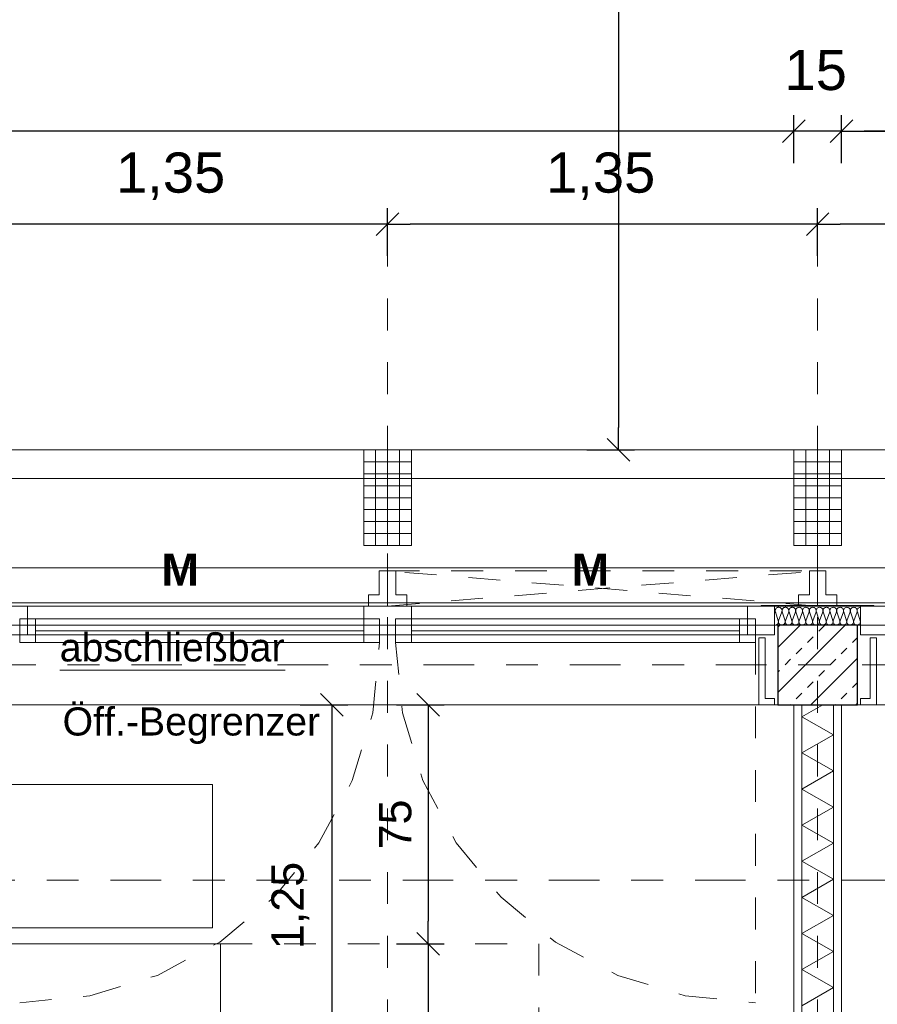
# Model space of a CAD drawing. Header units: metres. Extents: x -45.2 to 14.3, y -31.8 to 10.2.
# Tile 127 of 152: x -10.6 to -7.9, y -1.1 to 2. Entities that reach past the tile are written whole.
import ezdxf

# ---------------------------------------------------------------- set-up
doc = ezdxf.new("R2010")
doc.units = ezdxf.units.M
doc.header["$LTSCALE"] = 0.05
for name, pattern in [('1600.2032', [1.6, 0.8, -0.8]), ('Achsen 01', [5.291531, 3.175, -1.058062, 0.352704, -0.705764]), ('gestrichelt - 01', [2, 1, -1]), ('ISO-07 Punktiert', [0.889, 0.127, -0.762]), ('Raster 01', [2, 1, -1]), ('VW-01 Strichlinie kurz', [2, 1, -1])]:
    doc.linetypes.add(name, pattern=pattern)
doc.layers.get('0').update_dxf_attribs({"lineweight": 25})
for name, color, linetype, lineweight, true_color in [('013_Beton und Stahlbetonarbeiten-000 Brüstung', 7, 'Continuous', 9, 0xa6a6a6), ('014_Fassadenarbeiten-000 Aufsicht Betonfertigteile', 7, 'Continuous', 9, 0xc0c0c0), ('014_Fassadenarbeiten-330 mineralische Dämmung', 7, 'Continuous', 9, 0x666666), ('030_Sonnenschutzarbeiten-Bemassung', 7, 'Continuous', 13, 0xff6633), ('031_Metallbauarbeiten-330 Aufsicht Metallbauarbeiten', 7, 'Continuous', 9, 0xa6a6a6), ('032_Metallarbeiten-abschließbar', 7, 'Continuous', 13, 0x444444), ('032_Metallarbeiten-Fenster', 7, 'Continuous', 13, 0x444444), ('032_Metallarbeiten-Öffnungsbegrenzer', 7, 'Continuous', 13, 0x444444), ('039_Trockenbauarbeiten-340 Dämmung', 7, 'Continuous', 9, 0xc0c0c0), ('AV1-Achsen', 1, 'Achsen 01', 18, 0xff0000), ('AV1-Bewegungsfläche', 7, 'gestrichelt - 01', 9, 0xd9d9d9), ('AV1-Einrichtung', 7, 'Continuous', 9, 0xa6a6a6), ('AV1-Raster', 7, 'Raster 01', 9, 0xa6a6a6)]:
    doc.layers.add(name, color=color, linetype=linetype, lineweight=lineweight, true_color=true_color)
for name, color, linetype, lineweight in [('013_Beton und Stahlbetonarbeiten-000 Unterzüge', 7, 'ISO-07 Punktiert', 13), ('013_Beton und Stahlbetonarbeiten-330 Außenstützen', 7, 'Continuous', 25), ('014_Fassadenarbeiten-330 Betonfertigteile vertikal', 7, 'Continuous', 9), ('027_Tischlerarbeiten-330 Innenfensterbänke', 7, 'Continuous', 9), ('030_Sonnenschutzarbeiten-Kasten+Behang', 7, 'Continuous', 5), ('030_Sonnenschutzarbeiten-Motor', 7, 'Continuous', 5), ('039_Trockenbauarbeiten-340 Gipskarton', 7, 'Continuous', 9), ('AV1-Einrichtung Bemaßung', 7, 'Continuous', 9), ('AV1-Schnitt Achsen', 7, 'Achsen 01', 18), ('Bemaßung-Bemaßung', 7, 'Continuous', 9)]:
    doc.layers.add(name, color=color, linetype=linetype, lineweight=lineweight)
doc.styles.add('Arial', font='arial.ttf')
doc.styles.add('Arial (bold)', font='arialbd.ttf')

msp = doc.modelspace()

# ---------------------------------------------------------------- linework, layer by layer
at = {"color": 0, "linetype": 'Continuous', "lineweight": 15}
for p, q in [((-8.1396, 1.7104), (-8.2104, 1.6396)), ((-8.1396, 1.7104), (-8.2104, 1.6396)), ((-8.0604, 1.6396), (-7.9896, 1.7104)), ((-8.0604, 1.6396), (-7.9896, 1.7104)), ((-9.4146, 1.4188), (-9.4854, 1.3481)), ((-9.4854, 1.3481), (-9.4146, 1.4188)), ((-8.0646, 1.4188), (-8.1354, 1.3481)), ((-8.1354, 1.3481), (-8.0646, 1.4188)), ((-8.6896, 0.6396), (-8.7604, 0.7104)), ((-9.6604, -0.0896), (-9.5896, -0.1604)), ((-9.3579, -0.0896), (-9.2872, -0.1604)), ((-9.3579, -0.8396), (-9.2872, -0.9104)), ((-9.2872, -0.9104), (-9.3579, -0.8396))]:
    msp.add_line(p, q, dxfattribs=at)
at = {"color": 0, "linetype": 'ByBlock', "lineweight": -2}
for p, q in [((-8.175, 1.675), (-8.2457, 1.675)), ((-8.175, 1.675), (-8.2457, 1.675)), ((-8.025, 1.675), (-7.9543, 1.675)), ((-8.025, 1.675), (-7.9543, 1.675)), ((-9.45, 1.3835), (-9.5207, 1.3835)), ((-9.45, 1.3835), (-9.3793, 1.3835)), ((-8.1, 1.3835), (-8.1707, 1.3835)), ((-8.1, 1.3835), (-8.0293, 1.3835)), ((-8.725, 0.675), (-8.725, 0.7457)), ((-9.625, -0.125), (-9.625, -0.1957)), ((-9.3226, -0.125), (-9.3226, -0.1957)), ((-9.3226, -0.875), (-9.3226, -0.8043)), ((-9.3226, -0.875), (-9.3226, -0.9457))]:
    msp.add_line(p, q, dxfattribs=at)
at = {"layer": '013_Beton und Stahlbetonarbeiten-000 Brüstung'}
for points in [[(-10.675, -0.125), (-10.675, 0.125), (-8.225, 0.125), (-8.225, -0.125)], [(-7.975, -0.125), (-7.975, 0.125), (-5.525, 0.125), (-5.525, -0.125)]]:
    msp.add_lwpolyline(points, close=True, dxfattribs=at)
at = {"layer": '013_Beton und Stahlbetonarbeiten-000 Unterzüge', "linetype": 'VW-01 Strichlinie kurz'}
for points in [[(-10.675, -0.125), (-10.675, 0.125), (-8.225, 0.125), (-8.225, -0.125)], [(-7.975, -0.125), (-7.975, 0.125), (-5.525, 0.125), (-5.525, -0.125)]]:
    msp.add_lwpolyline(points, close=True, dxfattribs=at)
at = {"layer": '013_Beton und Stahlbetonarbeiten-330 Außenstützen', "color": 251, "linetype": 'Continuous', "lineweight": 13, "true_color": 0x4c4c4c}
for p, q in [((-8.0132, 0.125), (-8.225, -0.0868)), ((-8.1547, 0.125), (-8.225, 0.0547)), ((-8.225, 0.1189), (-8.2201, 0.1237)), ((-8.0964, 0.1061), (-8.0787, 0.1237)), ((-8.1317, 0.0707), (-8.1141, 0.0884)), ((-7.9903, 0.0707), (-7.975, 0.086)), ((-8.1671, 0.0354), (-8.1494, 0.053)), ((-8.0257, 0.0354), (-8.008, 0.053)), ((-8.2024, 0), (-8.1848, 0.0177)), ((-7.975, 0.0218), (-8.1218, -0.125)), ((-8.061, 0), (-8.0433, 0.0177)), ((-8.225, -0.0226), (-8.2201, -0.0177)), ((-8.0964, -0.0354), (-8.0787, -0.0177)), ((-8.1317, -0.0707), (-8.1141, -0.053)), ((-7.9903, -0.0707), (-7.975, -0.0554)), ((-8.1671, -0.1061), (-8.1494, -0.0884)), ((-8.0257, -0.1061), (-8.008, -0.0884)), ((-7.975, -0.1196), (-7.9804, -0.125)), ((-8.186, -0.125), (-8.1848, -0.1237)), ((-8.0446, -0.125), (-8.0433, -0.1237))]:
    msp.add_line(p, q, dxfattribs=at)
at = {"layer": '013_Beton und Stahlbetonarbeiten-330 Außenstützen'}
msp.add_lwpolyline([(-7.975, 0.125), (-8.225, 0.125), (-8.225, -0.125), (-7.975, -0.125)], close=True, dxfattribs=at)
at = {"layer": '014_Fassadenarbeiten-000 Aufsicht Betonfertigteile'}
msp.add_lwpolyline([(0.675, 0.675), (-16.125, 0.675), (-16.125, 0.305), (0.305, 0.305)], close=True, dxfattribs=at)
at = {"layer": '014_Fassadenarbeiten-330 Betonfertigteile vertikal', "color": 8, "linetype": 'Continuous', "lineweight": 9, "true_color": 0x808080}
for p, q in [((-9.4875, 0.675), (-9.4875, 0.375)), ((-9.45, 0.675), (-9.45, 0.375)), ((-9.4125, 0.675), (-9.4125, 0.375)), ((-8.1375, 0.675), (-8.1375, 0.375)), ((-8.1, 0.675), (-8.1, 0.375)), ((-8.0625, 0.675), (-8.0625, 0.375))]:
    msp.add_line(p, q, dxfattribs=at)
at = {"layer": '014_Fassadenarbeiten-330 Betonfertigteile vertikal', "color": 8, "linetype": 'Continuous', "lineweight": 13, "true_color": 0x808080}
for p, q in [((-9.525, 0.6375), (-9.375, 0.6375)), ((-8.175, 0.6375), (-8.025, 0.6375)), ((-9.525, 0.6), (-9.375, 0.6)), ((-8.175, 0.6), (-8.025, 0.6)), ((-9.525, 0.5625), (-9.375, 0.5625)), ((-8.175, 0.5625), (-8.025, 0.5625)), ((-9.525, 0.525), (-9.375, 0.525)), ((-8.175, 0.525), (-8.025, 0.525)), ((-9.525, 0.4875), (-9.375, 0.4875)), ((-8.175, 0.4875), (-8.025, 0.4875)), ((-9.525, 0.45), (-9.375, 0.45)), ((-8.175, 0.45), (-8.025, 0.45)), ((-9.525, 0.4125), (-9.375, 0.4125)), ((-8.175, 0.4125), (-8.025, 0.4125))]:
    msp.add_line(p, q, dxfattribs=at)
at = {"layer": '014_Fassadenarbeiten-330 Betonfertigteile vertikal'}
for points in [[(-9.525, 0.675), (-9.375, 0.675), (-9.375, 0.375), (-9.525, 0.375)], [(-8.175, 0.675), (-8.025, 0.675), (-8.025, 0.375), (-8.175, 0.375)]]:
    msp.add_lwpolyline(points, close=True, dxfattribs=at)
at = {"layer": '014_Fassadenarbeiten-330 mineralische Dämmung'}
for points in [[(-8.1694, 0.167), (-8.169, 0.1689), (-8.1689, 0.1708), (-8.1692, 0.1727), (-8.1698, 0.1745), (-8.1707, 0.1762), (-8.1719, 0.1777), (-8.1734, 0.179), (-8.1734, 0.179), (-8.175, 0.1799), (-8.1768, 0.1806), (-8.1787, 0.181), (-8.1806, 0.181), (-8.1825, 0.1806), (-8.1843, 0.1799), (-8.1859, 0.179), (-8.1859, 0.179), (-8.1874, 0.1777), (-8.1886, 0.1762), (-8.1895, 0.1745), (-8.1901, 0.1727), (-8.1903, 0.1708), (-8.1903, 0.1689), (-8.1898, 0.167), (-8.1808, 0.139), (-8.1808, 0.139), (-8.1804, 0.1371), (-8.1803, 0.1352), (-8.1806, 0.1333), (-8.1812, 0.1315), (-8.1821, 0.1298), (-8.1833, 0.1283), (-8.1848, 0.127), (-8.1848, 0.127), (-8.1864, 0.1261), (-8.1882, 0.1254), (-8.1901, 0.125), (-8.192, 0.125), (-8.1939, 0.1254), (-8.1957, 0.1261), (-8.1973, 0.127), (-8.1973, 0.127), (-8.1988, 0.1283), (-8.2, 0.1298), (-8.2009, 0.1315), (-8.2015, 0.1333), (-8.2017, 0.1352), (-8.2017, 0.1371), (-8.2012, 0.139), (-8.1909, 0.167), (-8.1909, 0.167), (-8.1905, 0.1689), (-8.1904, 0.1708), (-8.1907, 0.1727), (-8.1912, 0.1745), (-8.1922, 0.1762), (-8.1934, 0.1777), (-8.1948, 0.179), (-8.1948, 0.179), (-8.1965, 0.1799), (-8.1982, 0.1806), (-8.2001, 0.181), (-8.2021, 0.181), (-8.2039, 0.1806), (-8.2057, 0.1799), (-8.2074, 0.179), (-8.2074, 0.179), (-8.2088, 0.1777), (-8.21, 0.1762), (-8.2109, 0.1745), (-8.2115, 0.1727), (-8.2118, 0.1708), (-8.2117, 0.1689), (-8.2113, 0.167), (-8.2023, 0.139), (-8.2023, 0.139), (-8.2019, 0.1371), (-8.2018, 0.1352), (-8.2021, 0.1333), (-8.2026, 0.1315), (-8.2036, 0.1298), (-8.2048, 0.1283), (-8.2062, 0.127), (-8.2062, 0.127), (-8.2079, 0.1261), (-8.2096, 0.1254), (-8.2115, 0.125), (-8.2135, 0.125), (-8.2153, 0.1254), (-8.2171, 0.1261), (-8.2188, 0.127), (-8.2188, 0.127), (-8.2202, 0.1283), (-8.2214, 0.1298), (-8.2223, 0.1315), (-8.2229, 0.1333), (-8.2232, 0.1352), (-8.2231, 0.1371), (-8.2227, 0.139), (-8.2123, 0.167), (-8.2123, 0.167), (-8.2119, 0.1689), (-8.2118, 0.1708), (-8.2121, 0.1727), (-8.2127, 0.1745), (-8.2136, 0.1762), (-8.2148, 0.1777), (-8.2163, 0.179), (-8.2163, 0.179), (-8.2179, 0.1799), (-8.2197, 0.1806), (-8.2216, 0.181), (-8.2235, 0.181), (-8.2254, 0.1806), (-8.2272, 0.1799), (-8.2288, 0.179), (-8.2288, 0.179), (-8.2303, 0.1777), (-8.2315, 0.1762), (-8.2324, 0.1745), (-8.233, 0.1727), (-8.2332, 0.1708), (-8.2332, 0.1689), (-8.2327, 0.167), (-8.2237, 0.139), (-8.2237, 0.139), (-8.2233, 0.1371), (-8.2232, 0.1352), (-8.2235, 0.1333), (-8.2241, 0.1315), (-8.225, 0.1298), (-8.2262, 0.1283), (-8.2277, 0.127), (-8.2294, 0.126), (-8.2312, 0.1254), (-8.2331, 0.125), (-8.235, 0.125)], [(-8.235, 0.1761), (-8.2341, 0.1744), (-8.2335, 0.1726), (-8.2333, 0.1707), (-8.2334, 0.1689), (-8.2338, 0.167), (-8.235, 0.1637)], [(-7.9764, 0.167), (-7.976, 0.169), (-7.9759, 0.171), (-7.9762, 0.173), (-7.9769, 0.1749), (-7.9779, 0.1766), (-7.9793, 0.1781), (-7.9809, 0.1793), (-7.9827, 0.1802), (-7.9846, 0.1808), (-7.9866, 0.181), (-7.9886, 0.1808), (-7.9905, 0.1802), (-7.9923, 0.1793), (-7.9939, 0.1781), (-7.9953, 0.1766), (-7.9963, 0.1749), (-7.997, 0.173), (-7.9973, 0.171), (-7.9972, 0.169), (-7.9968, 0.167), (-7.9878, 0.139), (-7.9878, 0.139), (-7.9874, 0.137), (-7.9873, 0.135), (-7.9876, 0.133), (-7.9883, 0.1311), (-7.9893, 0.1294), (-7.9907, 0.1279), (-7.9923, 0.1267), (-7.9941, 0.1257), (-7.996, 0.1252), (-7.998, 0.125), (-8, 0.1252), (-8.0019, 0.1257), (-8.0037, 0.1267), (-8.0053, 0.1279), (-8.0067, 0.1294), (-8.0077, 0.1311), (-8.0084, 0.133), (-8.0087, 0.135), (-8.0086, 0.137), (-8.0082, 0.139), (-7.9978, 0.167), (-7.9978, 0.167), (-7.9974, 0.169), (-7.9974, 0.171), (-7.9977, 0.173), (-7.9984, 0.1749), (-7.9994, 0.1766), (-8.0007, 0.1781), (-8.0023, 0.1793), (-8.0041, 0.1802), (-8.006, 0.1808), (-8.008, 0.181), (-8.0101, 0.1808), (-8.012, 0.1802), (-8.0138, 0.1793), (-8.0154, 0.1781), (-8.0167, 0.1766), (-8.0177, 0.1749), (-8.0184, 0.173), (-8.0187, 0.171), (-8.0187, 0.169), (-8.0182, 0.167), (-8.0092, 0.139), (-8.0092, 0.139), (-8.0088, 0.137), (-8.0088, 0.135), (-8.0091, 0.133), (-8.0098, 0.1311), (-8.0108, 0.1294), (-8.0121, 0.1279), (-8.0137, 0.1267), (-8.0155, 0.1257), (-8.0174, 0.1252), (-8.0194, 0.125), (-8.0215, 0.1252), (-8.0234, 0.1257), (-8.0252, 0.1267), (-8.0268, 0.1279), (-8.0281, 0.1294), (-8.0291, 0.1311), (-8.0298, 0.133), (-8.0301, 0.135), (-8.0301, 0.137), (-8.0296, 0.139), (-8.0193, 0.167), (-8.0193, 0.167), (-8.0189, 0.169), (-8.0188, 0.171), (-8.0191, 0.173), (-8.0198, 0.1749), (-8.0208, 0.1766), (-8.0222, 0.1781), (-8.0238, 0.1793), (-8.0256, 0.1802), (-8.0275, 0.1808), (-8.0295, 0.181), (-8.0315, 0.1808), (-8.0334, 0.1802), (-8.0352, 0.1793), (-8.0368, 0.1781), (-8.0382, 0.1766), (-8.0392, 0.1749), (-8.0399, 0.173), (-8.0402, 0.171), (-8.0401, 0.169), (-8.0397, 0.167), (-8.0307, 0.139), (-8.0307, 0.139), (-8.0303, 0.137), (-8.0302, 0.135), (-8.0305, 0.133), (-8.0312, 0.1311), (-8.0322, 0.1294), (-8.0336, 0.1279), (-8.0352, 0.1267), (-8.037, 0.1257), (-8.0389, 0.1252), (-8.0409, 0.125), (-8.0429, 0.1252), (-8.0448, 0.1257), (-8.0466, 0.1267), (-8.0482, 0.1279), (-8.0496, 0.1294), (-8.0506, 0.1311), (-8.0513, 0.133), (-8.0516, 0.135), (-8.0515, 0.137), (-8.0511, 0.139), (-8.0407, 0.167), (-8.0407, 0.167), (-8.0403, 0.169), (-8.0403, 0.171), (-8.0406, 0.173), (-8.0413, 0.1749), (-8.0423, 0.1766), (-8.0436, 0.1781), (-8.0452, 0.1793), (-8.047, 0.1802), (-8.0489, 0.1808), (-8.0509, 0.181), (-8.053, 0.1808), (-8.0549, 0.1802), (-8.0567, 0.1793), (-8.0583, 0.1781), (-8.0596, 0.1766), (-8.0606, 0.1749), (-8.0613, 0.173), (-8.0616, 0.171), (-8.0616, 0.169), (-8.0611, 0.167), (-8.0521, 0.139), (-8.0521, 0.139), (-8.0517, 0.137), (-8.0517, 0.135), (-8.052, 0.133), (-8.0527, 0.1311), (-8.0537, 0.1294), (-8.055, 0.1279), (-8.0566, 0.1267), (-8.0584, 0.1257), (-8.0603, 0.1252), (-8.0623, 0.125), (-8.0644, 0.1252), (-8.0663, 0.1257), (-8.0681, 0.1267), (-8.0697, 0.1279), (-8.071, 0.1294), (-8.072, 0.1311), (-8.0727, 0.133), (-8.073, 0.135), (-8.073, 0.137), (-8.0725, 0.139), (-8.0622, 0.167), (-8.0622, 0.167), (-8.0618, 0.169), (-8.0617, 0.171), (-8.062, 0.173), (-8.0627, 0.1749), (-8.0637, 0.1766), (-8.0651, 0.1781), (-8.0667, 0.1793), (-8.0685, 0.1802), (-8.0704, 0.1808), (-8.0724, 0.181), (-8.0744, 0.1808), (-8.0763, 0.1802), (-8.0781, 0.1793), (-8.0797, 0.1781), (-8.0811, 0.1766), (-8.0821, 0.1749), (-8.0828, 0.173), (-8.0831, 0.171), (-8.083, 0.169), (-8.0826, 0.167), (-8.0736, 0.139), (-8.0736, 0.139), (-8.0732, 0.137), (-8.0731, 0.135), (-8.0734, 0.133), (-8.0741, 0.1311), (-8.0751, 0.1294), (-8.0765, 0.1279), (-8.0781, 0.1267), (-8.0799, 0.1257), (-8.0818, 0.1252), (-8.0838, 0.125), (-8.0858, 0.1252), (-8.0877, 0.1257), (-8.0895, 0.1267), (-8.0911, 0.1279), (-8.0925, 0.1294), (-8.0935, 0.1311), (-8.0942, 0.133), (-8.0945, 0.135), (-8.0944, 0.137), (-8.094, 0.139), (-8.0836, 0.167), (-8.0836, 0.167), (-8.0832, 0.169), (-8.0832, 0.171), (-8.0835, 0.173), (-8.0842, 0.1749), (-8.0852, 0.1766), (-8.0865, 0.1781), (-8.0881, 0.1793), (-8.0899, 0.1802), (-8.0918, 0.1808), (-8.0938, 0.181), (-8.0959, 0.1808), (-8.0978, 0.1802), (-8.0996, 0.1793), (-8.1012, 0.1781), (-8.1025, 0.1766), (-8.1035, 0.1749), (-8.1042, 0.173), (-8.1045, 0.171), (-8.1045, 0.169), (-8.104, 0.167), (-8.095, 0.139), (-8.095, 0.139), (-8.0946, 0.137), (-8.0946, 0.135), (-8.0949, 0.133), (-8.0956, 0.1311), (-8.0966, 0.1294), (-8.0979, 0.1279), (-8.0995, 0.1267), (-8.1013, 0.1257), (-8.1032, 0.1252), (-8.1052, 0.125), (-8.1073, 0.1252), (-8.1092, 0.1257), (-8.111, 0.1267), (-8.1126, 0.1279), (-8.1139, 0.1294), (-8.1149, 0.1311), (-8.1156, 0.133), (-8.1159, 0.135), (-8.1159, 0.137), (-8.1154, 0.139), (-8.1051, 0.167), (-8.1051, 0.167), (-8.1047, 0.169), (-8.1046, 0.171), (-8.1049, 0.173), (-8.1056, 0.1749), (-8.1066, 0.1766), (-8.108, 0.1781), (-8.1096, 0.1793), (-8.1114, 0.1802), (-8.1133, 0.1808), (-8.1153, 0.181), (-8.1173, 0.1808), (-8.1192, 0.1802), (-8.121, 0.1793), (-8.1226, 0.1781), (-8.124, 0.1766), (-8.125, 0.1749), (-8.1257, 0.173), (-8.126, 0.171), (-8.1259, 0.169), (-8.1255, 0.167), (-8.1165, 0.139), (-8.1165, 0.139), (-8.1161, 0.137), (-8.116, 0.135), (-8.1163, 0.133), (-8.117, 0.1311), (-8.118, 0.1294), (-8.1194, 0.1279), (-8.121, 0.1267), (-8.1228, 0.1257), (-8.1247, 0.1252), (-8.1267, 0.125), (-8.1287, 0.1252), (-8.1306, 0.1257), (-8.1324, 0.1267), (-8.134, 0.1279), (-8.1354, 0.1294), (-8.1364, 0.1311), (-8.1371, 0.133), (-8.1374, 0.135), (-8.1373, 0.137), (-8.1369, 0.139), (-8.1265, 0.167), (-8.1265, 0.167), (-8.1261, 0.169), (-8.1261, 0.171), (-8.1264, 0.173), (-8.1271, 0.1749), (-8.1281, 0.1766), (-8.1294, 0.1781), (-8.131, 0.1793), (-8.1328, 0.1802), (-8.1347, 0.1808), (-8.1367, 0.181), (-8.1388, 0.1808), (-8.1407, 0.1802), (-8.1425, 0.1793), (-8.1441, 0.1781), (-8.1454, 0.1766), (-8.1464, 0.1749), (-8.1471, 0.173), (-8.1474, 0.171), (-8.1474, 0.169), (-8.1469, 0.167), (-8.1379, 0.139), (-8.1379, 0.139), (-8.1375, 0.137), (-8.1375, 0.135), (-8.1378, 0.133), (-8.1385, 0.1311), (-8.1395, 0.1294), (-8.1408, 0.1279), (-8.1424, 0.1267), (-8.1442, 0.1257), (-8.1461, 0.1252), (-8.1481, 0.125), (-8.1502, 0.1252), (-8.1521, 0.1257), (-8.1539, 0.1267), (-8.1555, 0.1279), (-8.1568, 0.1294), (-8.1578, 0.1311), (-8.1585, 0.133), (-8.1588, 0.135), (-8.1588, 0.137), (-8.1583, 0.139), (-8.148, 0.167), (-8.148, 0.167), (-8.1476, 0.169), (-8.1475, 0.171), (-8.1478, 0.173), (-8.1485, 0.1749), (-8.1495, 0.1766), (-8.1509, 0.1781), (-8.1525, 0.1793), (-8.1543, 0.1802), (-8.1562, 0.1808), (-8.1582, 0.181), (-8.1602, 0.1808), (-8.1621, 0.1802), (-8.1639, 0.1793), (-8.1655, 0.1781), (-8.1669, 0.1766), (-8.1679, 0.1749), (-8.1686, 0.173), (-8.1689, 0.171), (-8.1688, 0.169), (-8.1684, 0.167), (-8.1594, 0.139), (-8.1594, 0.139), (-8.159, 0.137), (-8.1589, 0.135), (-8.1592, 0.133), (-8.1599, 0.1311), (-8.1609, 0.1294), (-8.1623, 0.1279), (-8.1639, 0.1267), (-8.1657, 0.1257), (-8.1676, 0.1252), (-8.1696, 0.125), (-8.1716, 0.1252), (-8.1735, 0.1257), (-8.1753, 0.1267), (-8.1769, 0.1279), (-8.1783, 0.1294), (-8.1793, 0.1311), (-8.18, 0.133), (-8.1803, 0.135), (-8.1802, 0.137), (-8.1798, 0.139), (-8.1694, 0.167), (-8.1694, 0.167), (-8.169, 0.169), (-8.169, 0.171), (-8.1693, 0.173), (-8.17, 0.1749), (-8.171, 0.1766), (-8.1723, 0.1781), (-8.1739, 0.1793), (-8.1757, 0.1802), (-8.1776, 0.1808), (-8.1796, 0.181), (-8.1816, 0.1808), (-8.1836, 0.1802), (-8.1854, 0.1793), (-8.187, 0.1781), (-8.1883, 0.1766), (-8.1893, 0.1749), (-8.19, 0.173), (-8.1903, 0.171), (-8.1903, 0.169), (-8.1898, 0.167), (-8.1808, 0.139), (-8.1808, 0.139), (-8.1804, 0.137), (-8.1804, 0.135), (-8.1807, 0.133), (-8.1814, 0.1311), (-8.1824, 0.1294), (-8.1837, 0.1279), (-8.1853, 0.1267), (-8.1871, 0.1257), (-8.189, 0.1252), (-8.191, 0.125), (-8.1931, 0.1252), (-8.195, 0.1257), (-8.1968, 0.1267), (-8.1984, 0.1279), (-8.1997, 0.1294), (-8.2007, 0.1311), (-8.2014, 0.133), (-8.2017, 0.135), (-8.2017, 0.137), (-8.2012, 0.139), (-8.1909, 0.167), (-8.1909, 0.167), (-8.1905, 0.169), (-8.1904, 0.171), (-8.1907, 0.173), (-8.1914, 0.1749), (-8.1924, 0.1766), (-8.1938, 0.1781), (-8.1954, 0.1793), (-8.1972, 0.1802), (-8.1991, 0.1808), (-8.2011, 0.181), (-8.2031, 0.1808), (-8.205, 0.1802), (-8.2068, 0.1793), (-8.2084, 0.1781), (-8.2098, 0.1766), (-8.2108, 0.1749), (-8.2115, 0.173), (-8.2118, 0.171), (-8.2117, 0.169), (-8.2113, 0.167), (-8.2023, 0.139), (-8.2023, 0.139), (-8.2019, 0.137), (-8.2018, 0.135), (-8.2021, 0.133), (-8.2028, 0.1311), (-8.2038, 0.1294), (-8.2052, 0.1279), (-8.2068, 0.1267), (-8.2086, 0.1257), (-8.2105, 0.1252), (-8.2125, 0.125), (-8.2145, 0.1252), (-8.2164, 0.1257), (-8.2182, 0.1267), (-8.2198, 0.1279), (-8.2212, 0.1294), (-8.2222, 0.1311), (-8.2229, 0.133), (-8.2232, 0.135), (-8.2231, 0.137), (-8.2227, 0.139)], [(-7.965, 0.181), (-7.967, 0.1808), (-7.969, 0.1803), (-7.9708, 0.1794), (-7.9724, 0.1782), (-7.9738, 0.1767), (-7.9748, 0.1749), (-7.9755, 0.173), (-7.9758, 0.171), (-7.9758, 0.169), (-7.9753, 0.167), (-7.9664, 0.139), (-7.9664, 0.139), (-7.9659, 0.137), (-7.9659, 0.135), (-7.9662, 0.133), (-7.9669, 0.1311), (-7.9679, 0.1294), (-7.9692, 0.1279), (-7.9708, 0.1267), (-7.9726, 0.1257), (-7.9745, 0.1252), (-7.9766, 0.125), (-7.9786, 0.1252), (-7.9805, 0.1257), (-7.9823, 0.1267), (-7.9839, 0.1279), (-7.9852, 0.1294), (-7.9862, 0.1311), (-7.9869, 0.133), (-7.9872, 0.135), (-7.9872, 0.137), (-7.9867, 0.139), (-7.9764, 0.167), (-7.9764, 0.167), (-7.976, 0.169), (-7.9759, 0.171), (-7.9762, 0.173), (-7.9769, 0.1749), (-7.9779, 0.1766), (-7.9793, 0.1781), (-7.9809, 0.1793), (-7.9827, 0.1802), (-7.9846, 0.1808), (-7.9866, 0.181), (-7.9886, 0.1808), (-7.9905, 0.1802), (-7.9923, 0.1793), (-7.9939, 0.1781), (-7.9953, 0.1766), (-7.9963, 0.1749), (-7.997, 0.173), (-7.9973, 0.171), (-7.9972, 0.169), (-7.9968, 0.167), (-7.9878, 0.139), (-7.9878, 0.139), (-7.9874, 0.137), (-7.9873, 0.135), (-7.9876, 0.133), (-7.9883, 0.1311), (-7.9893, 0.1294), (-7.9907, 0.1279), (-7.9923, 0.1267), (-7.9941, 0.1257), (-7.996, 0.1252), (-7.998, 0.125), (-8, 0.1252), (-8.0019, 0.1257), (-8.0037, 0.1267), (-8.0053, 0.1279), (-8.0067, 0.1294), (-8.0077, 0.1311), (-8.0084, 0.133), (-8.0087, 0.135), (-8.0086, 0.137), (-8.0082, 0.139), (-7.9978, 0.167), (-7.9978, 0.167), (-7.9974, 0.169), (-7.9974, 0.171), (-7.9977, 0.173), (-7.9984, 0.1749), (-7.9994, 0.1766), (-8.0007, 0.1781), (-8.0023, 0.1793), (-8.0041, 0.1802), (-8.006, 0.1808), (-8.008, 0.181), (-8.0101, 0.1808), (-8.012, 0.1802), (-8.0138, 0.1793), (-8.0154, 0.1781), (-8.0167, 0.1766), (-8.0177, 0.1749), (-8.0184, 0.173), (-8.0187, 0.171), (-8.0187, 0.169), (-8.0182, 0.167)]]:
    msp.add_lwpolyline(points, dxfattribs=at)
at = {"layer": '027_Tischlerarbeiten-330 Innenfensterbänke'}
for points in [[(-8.235, -0.125), (-8.235, -0.105), (-8.265, -0.105), (-8.265, 0.085), (-8.285, 0.085), (-8.285, -0.125)], [(-7.965, -0.125), (-7.965, -0.105), (-7.935, -0.105), (-7.935, 0.085), (-7.915, 0.085), (-7.915, -0.125)]]:
    msp.add_lwpolyline(points, close=True, dxfattribs=at)
at = {"layer": '030_Sonnenschutzarbeiten-Bemassung', "color": 0, "lineweight": -2}
for p, q in [((-9.45, 1.2835), (-9.45, 1.4335)), ((-9.45, 1.2835), (-9.45, 1.4335)), ((-8.1, 1.2835), (-8.1, 1.4335)), ((-8.1, 1.2835), (-8.1, 1.4335)), ((-9.5207, 1.3835), (-10.7293, 1.3835)), ((-8.1707, 1.3835), (-9.3793, 1.3835)), ((-6.8207, 1.3835), (-8.0293, 1.3835))]:
    msp.add_line(p, q, dxfattribs=at)
at = {"layer": '030_Sonnenschutzarbeiten-Kasten+Behang', "color": 1, "linetype": '1600.2032', "lineweight": 18, "true_color": 0xff0000}
for p, q in [((-9.45, 0.185), (-8.1, 0.295)), ((-8.1, 0.185), (-9.45, 0.295))]:
    msp.add_line(p, q, dxfattribs=at)
at = {"layer": '030_Sonnenschutzarbeiten-Kasten+Behang', "color": 1, "linetype": 'Continuous', "lineweight": 18, "true_color": 0xff0000}
for points in [[(-9.476, 0.22), (-9.51, 0.22), (-9.51, 0.185), (-9.45, 0.185), (-9.45, 0.295), (-9.476, 0.295)], [(-9.424, 0.22), (-9.39, 0.22), (-9.39, 0.185), (-9.45, 0.185), (-9.45, 0.295), (-9.424, 0.295)], [(-8.126, 0.22), (-8.16, 0.22), (-8.16, 0.185), (-8.1, 0.185), (-8.1, 0.295), (-8.126, 0.295)], [(-8.074, 0.22), (-8.04, 0.22), (-8.04, 0.185), (-8.1, 0.185), (-8.1, 0.295), (-8.074, 0.295)]]:
    msp.add_lwpolyline(points, close=True, dxfattribs=at)
at = {"layer": '030_Sonnenschutzarbeiten-Kasten+Behang', "color": 1, "linetype": '1600.2032', "lineweight": 18, "true_color": 0xff0000}
msp.add_lwpolyline([(-8.1, 0.185), (-9.45, 0.185), (-9.45, 0.295), (-8.1, 0.295)], close=True, dxfattribs=at)
at = {"layer": '031_Metallbauarbeiten-330 Aufsicht Metallbauarbeiten'}
for points in [[(-10.8, 0.585), (-8.1, 0.585), (-8.1, 0.195), (-10.8, 0.195)], [(-8.1, 0.585), (-5.4, 0.585), (-5.4, 0.195), (-8.1, 0.195)]]:
    msp.add_lwpolyline(points, close=True, dxfattribs=at)
at = {"layer": '032_Metallarbeiten-abschließbar', "color": 12, "linetype": 'Continuous', "true_color": 0xdd0000}
msp.add_line((-10.4793, -0.0163), (-9.7717, -0.0163), dxfattribs=at)
at = {"layer": '032_Metallarbeiten-Fenster', "color": 7, "lineweight": 18}
for p, q in [((-10.555, 0.1075), (-9.525, 0.1075)), ((-8.345, 0.1075), (-9.375, 0.1075))]:
    msp.add_line(p, q, dxfattribs=at)
at = {"layer": '032_Metallarbeiten-Fenster', "color": 7, "linetype": 'gestrichelt - 01', "lineweight": 18}
msp.add_line((-8.295, 0.07), (-8.295, -1.06), dxfattribs=at)
at = {"layer": '032_Metallarbeiten-Fenster', "color": 7, "linetype": 'Continuous', "lineweight": 9}
msp.add_lwpolyline([(-7.9231, 0.1843), (-8.2769, 0.1843), (-8.2769, 0.1863), (-7.9231, 0.1863)], close=True, dxfattribs=at)
at = {"layer": '032_Metallarbeiten-Fenster', "color": 7, "lineweight": 18}
for points in [[(-10.665, 0.095), (-10.58, 0.095), (-10.58, 0.185), (-10.665, 0.185)], [(-10.58, 0.095), (-10.58, 0.185), (-8.32, 0.185), (-8.32, 0.095)], [(-9.525, 0.185), (-9.375, 0.185), (-9.375, 0.095), (-9.525, 0.095)], [(-8.32, 0.185), (-8.32, 0.095), (-8.235, 0.095), (-8.235, 0.185)], [(-7.965, 0.095), (-7.88, 0.095), (-7.88, 0.185), (-7.965, 0.185)], [(-10.605, 0.145), (-10.555, 0.145), (-10.555, 0.07), (-10.605, 0.07)], [(-10.555, 0.145), (-9.525, 0.145), (-9.525, 0.07), (-10.555, 0.07)], [(-9.525, 0.145), (-9.475, 0.145), (-9.475, 0.07), (-9.525, 0.07)], [(-9.375, 0.145), (-9.425, 0.145), (-9.425, 0.07), (-9.375, 0.07)], [(-8.345, 0.145), (-9.375, 0.145), (-9.375, 0.07), (-8.345, 0.07)], [(-8.295, 0.145), (-8.345, 0.145), (-8.345, 0.07), (-8.295, 0.07)]]:
    msp.add_lwpolyline(points, close=True, dxfattribs=at)
at = {"layer": '032_Metallarbeiten-Fenster', "color": 7, "linetype": 'gestrichelt - 01', "lineweight": 18}
for points in [[(-10.605, -1.06), (-10.3845, -1.0383), (-10.1726, -0.974), (-9.9772, -0.8696), (-9.806, -0.729), (-9.6654, -0.5578), (-9.561, -0.3624), (-9.4967, -0.1505), (-9.475, 0.07)], [(-9.425, 0.07), (-9.4033, -0.1505), (-9.339, -0.3624), (-9.2346, -0.5578), (-9.094, -0.729), (-8.9228, -0.8696), (-8.7274, -0.974), (-8.5155, -1.0383), (-8.295, -1.06)]]:
    msp.add_lwpolyline(points, dxfattribs=at)
at = {"layer": '039_Trockenbauarbeiten-340 Dämmung'}
msp.add_lwpolyline([(-8.05, -5.475), (-8.05, -0.125), (-8.15, -0.125), (-8.15, -5.475)], close=True, dxfattribs=at)
msp.add_lwpolyline([(-8.15, -1.0692), (-8.05, -1.0125), (-8.15, -0.9558), (-8.05, -0.8992), (-8.15, -0.8425), (-8.05, -0.7859), (-8.15, -0.7292), (-8.05, -0.6726), (-8.15, -0.6159), (-8.05, -0.5593), (-8.15, -0.5026), (-8.05, -0.4459), (-8.15, -0.3893), (-8.05, -0.3326), (-8.15, -0.276), (-8.05, -0.2193), (-8.15, -0.1627), (-8.0835, -0.125)], dxfattribs=at)
at = {"layer": '039_Trockenbauarbeiten-340 Gipskarton'}
for points in [[(-8.175, -5.375), (-8.15, -5.375), (-8.15, -0.125), (-8.175, -0.125)], [(-8.05, -5.375), (-8.025, -5.375), (-8.025, -0.125), (-8.05, -0.125)]]:
    msp.add_lwpolyline(points, close=True, dxfattribs=at)
at = {"layer": 'AV1-Achsen'}
msp.add_line((-43.2844, 0), (4.2656, 0), dxfattribs=at)
at = {"layer": 'AV1-Bewegungsfläche'}
msp.add_lwpolyline([(-8.975, -0.875), (-8.975, -2.675), (-9.975, -2.675), (-9.975, -0.875)], close=True, dxfattribs=at)
at = {"layer": 'AV1-Einrichtung'}
for points in [[(-10.8, -0.375), (-10, -0.375), (-10, -0.825), (-10.8, -0.825)], [(-10.775, -0.875), (-9.975, -0.875), (-9.975, -2.675), (-10.775, -2.675)]]:
    msp.add_lwpolyline(points, close=True, dxfattribs=at)
at = {"layer": 'AV1-Einrichtung Bemaßung', "color": 0, "lineweight": -2}
for p, q in [((-9.725, -0.125), (-9.575, -0.125)), ((-9.4226, -0.125), (-9.2726, -0.125)), ((-9.625, -0.1957), (-9.625, -1.3043)), ((-9.3226, -0.1957), (-9.3226, -0.8043)), ((-9.4226, -0.875), (-9.2726, -0.875)), ((-9.4226, -0.875), (-9.2726, -0.875)), ((-9.3226, -0.9457), (-9.3226, -2.6043))]:
    msp.add_line(p, q, dxfattribs=at)
at = {"layer": 'AV1-Raster'}
for p, q in [((-9.45, -22.95), (-9.45, 1.35)), ((-8.1, -22.95), (-8.1, 1.35))]:
    msp.add_line(p, q, dxfattribs=at)
at = {"layer": 'AV1-Schnitt Achsen'}
msp.add_line((-43.35, -0.675), (4.2, -0.675), dxfattribs=at)
at = {"layer": 'Bemaßung-Bemaßung', "color": 0, "lineweight": -2}
for p, q in [((-8.725, 5.6043), (-8.725, 0.7457)), ((-8.825, 0.675), (-8.675, 0.675))]:
    msp.add_line(p, q, dxfattribs=at)
at = {"layer": 'Bemaßung-Bemaßung', "color": 0, "linetype": 'Continuous', "lineweight": -2}
for p, q in [((-8.175, 1.575), (-8.175, 1.725)), ((-8.175, 1.575), (-8.175, 1.725)), ((-8.025, 1.575), (-8.025, 1.725)), ((-8.025, 1.575), (-8.025, 1.725)), ((-8.2457, 1.675), (-13.3043, 1.675)), ((-8.2457, 1.675), (-8.3164, 1.675)), ((-8.025, 1.675), (-8.175, 1.675)), ((-7.9543, 1.675), (-7.8836, 1.675)), ((-4.1957, 1.675), (-7.9543, 1.675))]:
    msp.add_line(p, q, dxfattribs=at)
at = {"layer": 'Defpoints', "color": 0, "lineweight": 0}
for p, q in [((-8.175, 1.675), (-8.175, 1.675)), ((-8.025, 1.675), (-8.025, 1.675)), ((-9.45, 1.3835), (-9.45, 1.3835)), ((-8.1, 1.3835), (-8.1, 1.3835)), ((-9.525, 0.675), (-9.525, 0.675)), ((-9.525, 0.675), (-9.525, 0.675)), ((-9.375, 0.675), (-9.375, 0.675)), ((-9.375, 0.675), (-9.375, 0.675)), ((-8.725, 0.675), (-8.725, 0.675)), ((-8.175, 0.675), (-8.175, 0.675)), ((-8.175, 0.675), (-8.175, 0.675)), ((-8.025, 0.675), (-8.025, 0.675)), ((-8.025, 0.675), (-8.025, 0.675)), ((-8.1, 0.375), (-8.1, 0.375)), ((-8.1, 0.375), (-8.1, 0.375)), ((-9.45, 0.125), (-9.45, 0.125)), ((-9.45, 0.125), (-9.45, 0.125)), ((-9.975, -0.125), (-9.975, -0.125)), ((-8.225, -0.125), (-8.225, -0.125)), ((-8.225, -0.125), (-8.225, -0.125)), ((-8.175, -0.125), (-8.175, -0.125)), ((-8.175, -0.125), (-8.175, -0.125)), ((-8.025, -0.125), (-8.025, -0.125)), ((-8.025, -0.125), (-8.025, -0.125)), ((-7.975, -0.125), (-7.975, -0.125)), ((-7.975, -0.125), (-7.975, -0.125)), ((-9.975, -0.875), (-9.975, -0.875)), ((-9.975, -0.875), (-9.975, -0.875)), ((-9.3226, -0.875), (-9.3226, -0.875))]:
    msp.add_line(p, q, dxfattribs=at)

# ---------------------------------------------------------------- texts
at = {"layer": '030_Sonnenschutzarbeiten-Bemassung', "color": 0, "char_height": 0.12609, "attachment_point": 7, "style": 'Arial'}
for insert in [(-10.3025, 1.4587), (-8.9525, 1.4587)]:
    msp.add_mtext('1,35', dxfattribs=dict(at, insert=insert))
at = {"layer": '030_Sonnenschutzarbeiten-Motor', "color": 255, "char_height": 0.1009, "attachment_point": 7, "style": 'Arial (bold)'}
for insert in [(-10.16, 0.2488), (-8.872, 0.2488)]:
    msp.add_mtext('M', dxfattribs=dict(at, insert=insert))
at = {"layer": '032_Metallarbeiten-abschließbar', "color": 12, "true_color": 0xdd0000, "insert": (-10.4793, 0.0098), "char_height": 0.088263, "attachment_point": 7, "style": 'Arial'}
msp.add_mtext('abschließbar', dxfattribs=at)
at = {"layer": '032_Metallarbeiten-Öffnungsbegrenzer', "color": 7, "insert": (-10.4704, -0.248), "char_height": 0.088263, "attachment_point": 7, "style": 'Arial'}
msp.add_mtext('Öff.-Begrenzer', dxfattribs=at)
at = {"layer": 'AV1-Einrichtung Bemaßung', "color": 0, "char_height": 0.10087, "attachment_point": 7, "rotation": 90, "style": 'Arial'}
for s, insert in [('75', (-9.3743, -0.5789)), ('1,25', (-9.6952, -0.892))]:
    msp.add_mtext(s, dxfattribs=dict(at, insert=insert))
at = {"layer": 'Bemaßung-Bemaßung', "color": 0, "insert": (-8.204, 1.8024), "char_height": 0.12609, "attachment_point": 7, "style": 'Arial'}
msp.add_mtext('15', dxfattribs=at)

doc.saveas('drawing.dxf')
